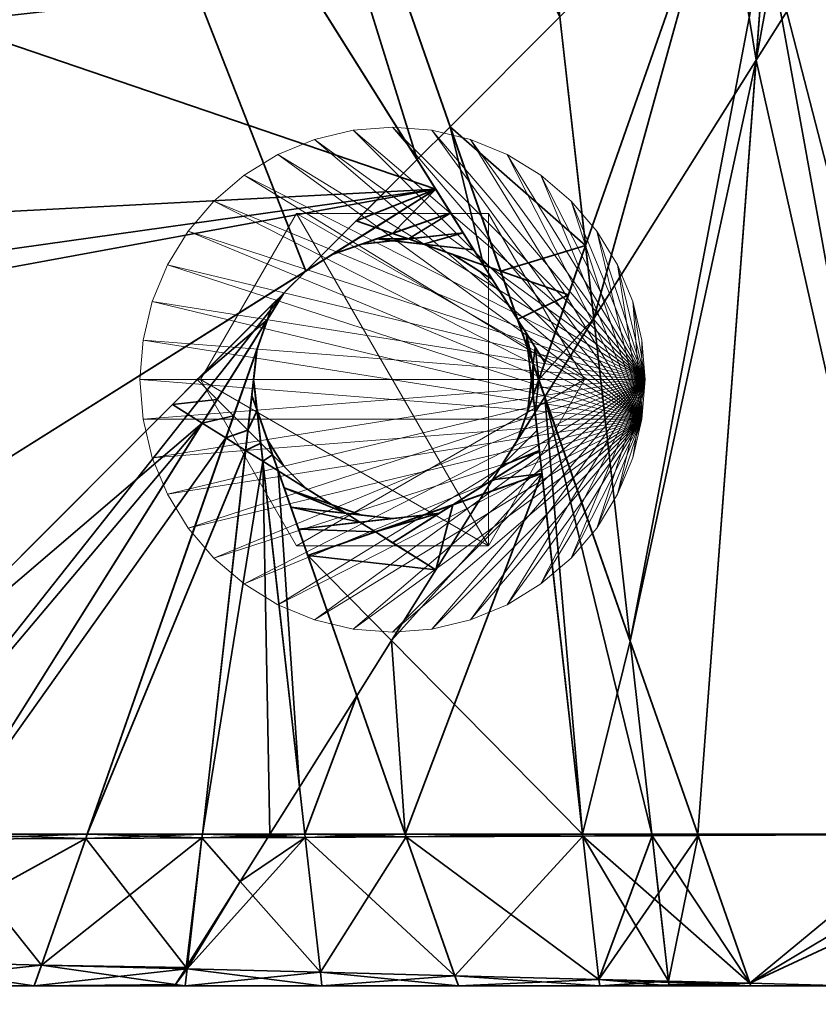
# Model space of a CAD drawing. Header units: millimetres. Extents: x -142 to 149, y -149 to 106.
# Tile 26 of 28: x 81 to 113, y -86 to -47. Entities that reach past the tile are written whole.
import ezdxf
from ezdxf.enums import TextEntityAlignment as Align

# ---------------------------------------------------------------- set-up
doc = ezdxf.new("R2010")
doc.units = ezdxf.units.MM
for name, color, linetype, lineweight, true_color in [('M-BASE', 7, 'Continuous', 35, 0xbdc8d0), ('M-DETAIL', 7, 'Continuous', 13, 0x6c8298), ('M-DIMENSION', 7, 'Continuous', 15, 0x6fc2b4), ('M-HARDWARE', 7, 'Continuous', 18, 0xd1b579)]:
    doc.layers.add(name, color=color, linetype=linetype, lineweight=lineweight, true_color=true_color)
doc.dimstyles.get("Standard").update_dxf_attribs({"dimtxt": 5, "dimasz": 5, "dimexe": 0.18, "dimexo": 0.0625, "dimgap": 1, "dimtad": 0, "dimtih": 1, "dimtoh": 1, "dimzin": 0, "dimdsep": 46, "dimcen": 0.09, "dimadec": 0, "dimazin": 0, "dimtfac": 1, "dimtdec": 4, "dimtofl": 0, "dimtmove": 0, "dimatfit": 3, "dimfxl": 1, "dimtolj": 1, "dimtzin": 0, "dimarcsym": 0})

# ---------------------------------------------------------------- blocks, each defined once
blk = doc.blocks.new('*D1')
at = {"layer": 'M-DIMENSION'}
for p, q in [((-120, -86.5), (-120, -120)), ((120, -86.5), (120, -120)), ((-120, -116), (-115, -114.6)), ((120, -116), (115, -114.6)), ((-120, -116), (120, -116)), ((-120, -116), (-115, -117.4)), ((120, -116), (115, -117.4))]:
    blk.add_line(p, q, dxfattribs=at)
blk.add_text('240', height=5, dxfattribs=at).set_placement((0, -113.5), align=Align.CENTER)

msp = doc.modelspace()

# ---------------------------------------------------------------- linework, layer by layer
at = {"layer": 'M-BASE'}
for points in [[(82.852, -6.877, 12), (80.662, -26.317, 12), (96.981, -52.289, 12)], [(82.852, -6.877, 12), (98.286, -50.985, 12), (102.628, -46.642, 12)], [(96.981, -52.289, 12), (98.286, -50.985, 12), (82.852, -6.877, 12)], [(80.662, -26.317, 12), (76.07, -67.068, 12), (92.571, -56.7, 12)], [(92.571, -56.7, 12), (96.981, -52.289, 12), (80.662, -26.317, 12)], [(110.399, -48.357, 12), (113.301, -43.738, 12), (112.514, -36.756, 12)], [(112.514, -36.756, 12), (111.172, -38.098, 12), (110.399, -48.357, 12)], [(110.399, -48.357, 12), (111.172, -38.098, 12), (109.067, -40.203, 12)], [(102.628, -46.642, 12), (103.648, -55.691, 12), (109.067, -40.203, 12)], [(109.067, -40.203, 12), (103.648, -55.691, 12), (103.974, -58.583, 12)], [(109.067, -40.203, 12), (103.974, -58.583, 12), (110.399, -48.357, 12)], [(105.412, -71.351), (102.348, -44.152), (110.788, -43.201)], [(110.788, -43.201), (108.089, -79), (105.412, -71.351)], [(117.274, -79), (108.089, -79), (110.788, -43.201)], [(115.151, -60.157), (110.788, -43.201), (113.21, -42.928)], [(110.788, -43.201), (115.151, -60.157), (117.274, -79)], [(117.274, -79, 12), (113.301, -43.738, 12), (110.399, -48.357, 12)], [(105.412, -71.351), (96.14, -44.851), (102.348, -44.152)], [(96.14, -44.851), (100.955, -58.614), (92.561, -45.254)], [(78.442, -46.017), (92.561, -45.254), (78.348, -46.856)], [(78.348, -46.856), (92.561, -45.254), (97.72, -53.465)], [(103.648, -55.691, 12), (102.628, -46.642, 12), (98.286, -50.985, 12)], [(97.72, -53.465), (77.484, -54.52), (78.348, -46.856)], [(110.399, -48.357, 12), (103.974, -58.583, 12), (105.412, -71.351, 12)], [(105.412, -71.351, 12), (108.089, -79, 12), (110.399, -48.357, 12)], [(110.399, -48.357, 12), (108.089, -79, 12), (117.274, -79, 12)], [(98.286, -50.985, 12), (96.981, -52.289, 12), (99.61, -56.473, 12)], [(103.648, -55.691, 12), (98.286, -50.985, 12), (100.289, -56.711, 12)], [(99.61, -56.473, 12), (100.289, -56.711, 12), (98.286, -50.985, 12)], [(97.72, -53.465, 12), (96.981, -52.289, 12), (94.564, -54.707, 12)], [(77.178, -57.24), (97.72, -53.465), (76.07, -67.068)], [(77.178, -57.24), (77.279, -56.338), (97.72, -53.465)], [(77.484, -54.52), (97.72, -53.465), (77.279, -56.338)], [(93.614, -56.045), (97.72, -53.465), (98.309, -54.402)], [(94.564, -54.707, 12), (95.321, -54.972, 12), (97.72, -53.465, 12)], [(97.72, -53.465, 12), (95.321, -54.972, 12), (96, -55.21, 12)], [(96, -55.21, 12), (98.309, -54.402, 12), (97.72, -53.465, 12)], [(94.776, -55.638), (98.309, -54.402), (98.801, -55.184)], [(98.309, -54.402, 12), (96, -55.21, 12), (96.628, -55.429, 12)], [(96.628, -55.429, 12), (98.801, -55.184, 12), (98.309, -54.402, 12)], [(92.571, -56.7, 12), (95.321, -54.972, 12), (94.564, -54.707, 12)], [(95.321, -54.972, 12), (93.614, -56.045, 12), (96, -55.21, 12)], [(96.628, -55.429, 12), (96, -55.21, 12), (95.372, -55.429, 12)], [(96, -55.5), (98.801, -55.184), (99.227, -55.864)], [(98.801, -55.184, 12), (96.628, -55.429, 12), (97.224, -55.638, 12)], [(97.224, -55.638, 12), (99.227, -55.864, 12), (98.801, -55.184, 12)], [(93.614, -56.045), (93.759, -55.994), (94.631, -55.689, 12)], [(94.631, -55.689, 12), (93.614, -56.045, 12), (93.614, -56.045)], [(94.776, -55.638, 12), (94.631, -55.689, 12), (93.759, -55.994)], [(93.759, -55.994), (94.776, -55.638), (94.776, -55.638, 12)], [(95.372, -55.429, 12), (94.776, -55.638, 12), (96, -55.5, 12)], [(94.776, -55.638), (94.929, -55.621), (95.847, -55.517, 12)], [(95.847, -55.517, 12), (94.776, -55.638, 12), (94.776, -55.638)], [(96, -55.5, 12), (95.847, -55.517, 12), (94.929, -55.621)], [(94.929, -55.621), (96, -55.5), (96, -55.5, 12)], [(95.372, -55.429, 12), (96, -55.5, 12), (96.628, -55.429, 12)], [(96.628, -55.429, 12), (96, -55.5, 12), (97.224, -55.638, 12)], [(96, -55.5), (96.153, -55.517), (97.071, -55.621, 12)], [(97.071, -55.621, 12), (96, -55.5, 12), (96, -55.5)], [(97.224, -55.638, 12), (97.071, -55.621, 12), (96.153, -55.517)], [(96.153, -55.517), (97.224, -55.638), (97.224, -55.638, 12)], [(97.224, -55.638), (99.227, -55.864), (99.61, -56.473)], [(97.224, -55.638), (97.369, -55.689), (98.241, -55.994, 12)], [(98.241, -55.994, 12), (97.224, -55.638, 12), (97.224, -55.638)], [(99.61, -56.473, 12), (99.227, -55.864, 12), (97.224, -55.638, 12)], [(98.386, -56.045, 12), (98.241, -55.994, 12), (97.369, -55.689)], [(97.369, -55.689), (98.386, -56.045), (98.386, -56.045, 12)], [(100.289, -56.711, 12), (102.964, -57.646, 12), (103.648, -55.691, 12)], [(103.974, -58.583, 12), (103.648, -55.691, 12), (101.79, -61, 12)], [(92.571, -56.7), (92.701, -56.618), (93.483, -56.127, 12)], [(93.483, -56.127, 12), (92.571, -56.7, 12), (92.571, -56.7)], [(93.614, -56.045, 12), (93.483, -56.127, 12), (92.701, -56.618)], [(92.701, -56.618), (93.614, -56.045), (93.614, -56.045, 12)], [(98.386, -56.045), (99.61, -56.473), (99.964, -57.036)], [(98.386, -56.045), (98.517, -56.127), (99.299, -56.618, 12)], [(99.299, -56.618, 12), (98.386, -56.045, 12), (98.386, -56.045)], [(99.964, -57.036, 12), (99.61, -56.473, 12), (98.386, -56.045, 12)], [(99.429, -56.7, 12), (99.299, -56.618, 12), (98.517, -56.127)], [(98.517, -56.127), (99.429, -56.7), (99.429, -56.7, 12)], [(100.955, -58.614, 12), (100.289, -56.711, 12), (99.61, -56.473, 12)], [(76.07, -67.068), (92.571, -56.7), (75.291, -73.979)], [(75.291, -73.979, 12), (92.571, -56.7, 12), (76.07, -67.068, 12)], [(91.7, -57.571), (91.809, -57.462), (92.462, -56.809, 12)], [(92.462, -56.809, 12), (91.7, -57.571, 12), (91.7, -57.571)], [(92.571, -56.7, 12), (92.462, -56.809, 12), (91.809, -57.462)], [(91.809, -57.462), (92.571, -56.7), (92.571, -56.7, 12)], [(99.429, -56.7), (99.964, -57.036), (100.3, -57.571)], [(99.429, -56.7), (99.538, -56.809), (100.191, -57.462, 12)], [(100.191, -57.462, 12), (99.429, -56.7, 12), (99.429, -56.7)], [(100.3, -57.571, 12), (99.964, -57.036, 12), (99.429, -56.7, 12)], [(100.3, -57.571, 12), (100.191, -57.462, 12), (99.538, -56.809)], [(99.538, -56.809), (100.3, -57.571), (100.3, -57.571, 12)], [(102.964, -57.646, 12), (100.289, -56.711, 12), (100.955, -58.614, 12)], [(74.726, -79), (75.291, -73.979), (91.7, -57.571)], [(91.7, -57.571), (78.235, -79), (74.726, -79)], [(91.7, -57.571, 12), (91.253, -58.017, 12), (91.045, -58.614, 12)], [(91.7, -57.571, 12), (91.618, -57.701, 12), (91.127, -58.483)], [(91.127, -58.483), (91.7, -57.571), (91.7, -57.571, 12)], [(100.3, -57.571), (100.382, -57.701), (100.873, -58.483, 12)], [(100.873, -58.483, 12), (100.3, -57.571, 12), (100.3, -57.571)], [(100.955, -58.614, 12), (102.028, -60.321, 12), (102.964, -57.646, 12)], [(91.045, -58.614, 12), (91.253, -58.017, 12), (88.271, -61, 12)], [(91.045, -58.614), (91.127, -58.483), (91.618, -57.701, 12)], [(91.618, -57.701, 12), (91.045, -58.614, 12), (91.045, -58.614)], [(100.955, -58.614, 12), (100.873, -58.483, 12), (100.382, -57.701)], [(100.382, -57.701), (100.955, -58.614), (100.955, -58.614, 12)], [(91.045, -58.614), (83.911, -79), (78.235, -79)], [(88.271, -61, 12), (89.053, -61.783, 12), (91.045, -58.614, 12)], [(91.045, -58.614, 12), (89.053, -61.783, 12), (89.707, -62.436, 12)], [(90.638, -59.776), (90.689, -59.631), (90.994, -58.759, 12)], [(90.994, -58.759, 12), (90.638, -59.776, 12), (90.638, -59.776)], [(91.045, -58.614, 12), (90.994, -58.759, 12), (90.689, -59.631)], [(90.689, -59.631), (91.045, -58.614), (91.045, -58.614, 12)], [(100.955, -58.614), (101.006, -58.759), (101.311, -59.631, 12)], [(101.311, -59.631, 12), (100.955, -58.614, 12), (100.955, -58.614)], [(100.955, -58.614, 12), (101.362, -59.776, 12), (101.291, -59.148, 12)], [(101.362, -59.776, 12), (101.311, -59.631, 12), (101.006, -58.759)], [(101.006, -58.759), (101.362, -59.776), (101.362, -59.776, 12)], [(101.79, -61, 12), (102.028, -61.679, 12), (103.974, -58.583, 12)], [(103.974, -58.583, 12), (102.028, -61.679, 12), (105.412, -71.351, 12)], [(101.291, -59.148, 12), (101.362, -59.776, 12), (101.571, -60.372, 12)], [(101.571, -60.372, 12), (101.645, -59.712, 12), (101.291, -59.148, 12)], [(90.638, -59.776), (88.472, -79), (83.911, -79)], [(90.638, -59.776, 12), (89.707, -62.436, 12), (90.274, -63.004, 12)], [(90.5, -61), (90.517, -60.847), (90.621, -59.929, 12)], [(90.621, -59.929, 12), (90.5, -61, 12), (90.5, -61)], [(90.638, -59.776, 12), (90.621, -59.929, 12), (90.517, -60.847)], [(90.517, -60.847), (90.638, -59.776), (90.638, -59.776, 12)], [(103.528, -79), (101.362, -59.776), (105.412, -71.351)], [(101.362, -59.776), (101.379, -59.929), (101.483, -60.847, 12)], [(101.483, -60.847, 12), (101.362, -59.776, 12), (101.362, -59.776)], [(101.362, -59.776, 12), (101.5, -61, 12), (101.571, -60.372, 12)], [(101.5, -61, 12), (101.483, -60.847, 12), (101.379, -59.929)], [(101.379, -59.929), (101.5, -61), (101.5, -61, 12)], [(101.645, -59.712, 12), (101.571, -60.372, 12), (101.79, -61, 12)], [(101.79, -61, 12), (102.028, -60.321, 12), (101.645, -59.712, 12)], [(101.571, -60.372, 12), (101.5, -61, 12), (101.571, -61.628, 12)], [(101.571, -61.628, 12), (101.79, -61, 12), (101.571, -60.372, 12)], [(89.053, -61.783, 12), (88.271, -61, 12), (87.289, -61.981, 12)], [(90.5, -61), (92.528, -79), (88.472, -79)], [(90.5, -61, 12), (90.429, -61.628, 12), (90.638, -62.224, 12)], [(90.5, -61, 12), (90.517, -61.153, 12), (90.621, -62.071)], [(90.621, -62.071), (90.5, -61), (90.5, -61, 12)], [(90.638, -62.224), (90.621, -62.071), (90.517, -61.153, 12)], [(90.517, -61.153, 12), (90.638, -62.224, 12), (90.638, -62.224)], [(101.362, -62.224), (101.5, -61), (101.571, -61.628)], [(101.362, -62.224, 12), (101.571, -61.628, 12), (101.5, -61, 12)], [(101.362, -62.224, 12), (101.379, -62.071, 12), (101.483, -61.153)], [(101.483, -61.153), (101.362, -62.224), (101.362, -62.224, 12)], [(101.5, -61), (101.483, -61.153), (101.379, -62.071, 12)], [(101.379, -62.071, 12), (101.5, -61, 12), (101.5, -61)], [(101.79, -61, 12), (101.571, -61.628, 12), (101.645, -62.288, 12)], [(101.645, -62.288, 12), (102.028, -61.679, 12), (101.79, -61, 12)], [(88.465, -62.72, 12), (87.289, -61.981, 12), (75.291, -73.979, 12)], [(87.289, -61.981, 12), (88.465, -62.72, 12), (89.053, -61.783, 12)], [(89.707, -62.436, 12), (89.053, -61.783, 12), (88.465, -62.72, 12)], [(90.638, -62.224, 12), (90.429, -61.628, 12), (90.274, -63.004, 12)], [(100.955, -63.386), (101.571, -61.628), (101.645, -62.288)], [(100.955, -63.386, 12), (101.645, -62.288, 12), (101.571, -61.628, 12)], [(102.028, -61.679, 12), (101.645, -62.288, 12), (103.528, -79, 12)], [(102.028, -61.679, 12), (103.528, -79, 12), (106.274, -79, 12)], [(106.274, -79, 12), (105.412, -71.351, 12), (102.028, -61.679, 12)], [(90.274, -63.004, 12), (90.783, -63.512, 12), (90.638, -62.224, 12)], [(90.638, -62.224), (96.508, -79), (92.528, -79)], [(90.638, -62.224, 12), (90.689, -62.369, 12), (90.994, -63.241)], [(90.994, -63.241), (90.638, -62.224), (90.638, -62.224, 12)], [(90.638, -62.224, 12), (90.783, -63.512, 12), (91.253, -63.983, 12)], [(91.045, -63.386), (90.994, -63.241), (90.689, -62.369, 12)], [(90.689, -62.369, 12), (91.045, -63.386, 12), (91.045, -63.386)], [(100.3, -64.429), (101.645, -62.288), (101.726, -63.004)], [(100.3, -64.429, 12), (101.726, -63.004, 12), (101.645, -62.288, 12)], [(100.955, -63.386, 12), (101.006, -63.241, 12), (101.311, -62.369)], [(101.311, -62.369), (100.955, -63.386), (100.955, -63.386, 12)], [(101.362, -62.224), (101.311, -62.369), (101.006, -63.241, 12)], [(101.006, -63.241, 12), (101.362, -62.224, 12), (101.362, -62.224)], [(88.465, -62.72, 12), (75.291, -73.979, 12), (74.726, -79, 12)], [(74.726, -79, 12), (78.235, -79, 12), (88.465, -62.72, 12)], [(89.402, -63.309, 12), (88.465, -62.72, 12), (78.235, -79, 12)], [(88.465, -62.72, 12), (89.402, -63.309, 12), (89.707, -62.436, 12)], [(90.274, -63.004, 12), (89.707, -62.436, 12), (89.402, -63.309, 12)], [(89.402, -63.309, 12), (90.184, -63.801, 12), (90.274, -63.004, 12)], [(90.783, -63.512, 12), (90.274, -63.004, 12), (90.184, -63.801, 12)], [(99.429, -65.3), (101.726, -63.004), (101.816, -63.801)], [(101.816, -63.801, 12), (101.726, -63.004, 12), (100.3, -64.429, 12)], [(78.235, -79, 12), (83.911, -79, 12), (89.402, -63.309, 12)], [(90.184, -63.801, 12), (89.402, -63.309, 12), (83.911, -79, 12)], [(90.184, -63.801, 12), (90.864, -64.227, 12), (90.783, -63.512, 12)], [(91.253, -63.983, 12), (90.783, -63.512, 12), (90.864, -64.227, 12)], [(91.7, -64.429), (91.253, -63.983), (91.045, -63.386)], [(91.045, -63.386, 12), (91.127, -63.517, 12), (91.618, -64.299)], [(91.618, -64.299), (91.045, -63.386), (91.045, -63.386, 12)], [(91.7, -64.429, 12), (91.045, -63.386, 12), (91.253, -63.983, 12)], [(91.7, -64.429), (91.618, -64.299), (91.127, -63.517, 12)], [(91.127, -63.517, 12), (91.7, -64.429, 12), (91.7, -64.429)], [(100.3, -64.429, 12), (100.382, -64.299, 12), (100.873, -63.517)], [(100.873, -63.517), (100.3, -64.429), (100.3, -64.429, 12)], [(100.955, -63.386), (100.873, -63.517), (100.382, -64.299, 12)], [(100.382, -64.299, 12), (100.955, -63.386, 12), (100.955, -63.386)], [(83.911, -79, 12), (88.472, -79, 12), (90.184, -63.801, 12)], [(90.864, -64.227, 12), (90.184, -63.801, 12), (88.472, -79, 12)], [(98.386, -65.955), (101.816, -63.801), (101.919, -64.719)], [(101.919, -64.719, 12), (101.816, -63.801, 12), (99.964, -64.964, 12)], [(100.3, -64.429, 12), (99.964, -64.964, 12), (101.816, -63.801, 12)], [(90.864, -64.227, 12), (88.472, -79, 12), (91.145, -79, 12)], [(90.864, -64.227, 12), (91.473, -64.61, 12), (91.253, -63.983, 12)], [(91.145, -79, 12), (92.318, -77.133, 12), (90.864, -64.227, 12)], [(91.473, -64.61, 12), (90.864, -64.227, 12), (92.318, -77.133, 12)], [(92.571, -65.3), (91.473, -64.61), (91.253, -63.983)], [(92.571, -65.3, 12), (91.253, -63.983, 12), (91.473, -64.61, 12)], [(93.614, -65.955), (91.711, -65.289), (91.473, -64.61)], [(92.318, -77.133, 12), (94.59, -73.517, 12), (91.473, -64.61, 12)], [(93.614, -65.955, 12), (91.473, -64.61, 12), (91.711, -65.289, 12)], [(91.7, -64.429, 12), (91.809, -64.538, 12), (92.462, -65.191)], [(92.462, -65.191), (91.7, -64.429), (91.7, -64.429, 12)], [(92.571, -65.3), (92.462, -65.191), (91.809, -64.538, 12)], [(91.809, -64.538, 12), (92.571, -65.3, 12), (92.571, -65.3)], [(99.429, -65.3, 12), (99.964, -64.964, 12), (100.3, -64.429, 12)], [(99.429, -65.3, 12), (99.538, -65.191, 12), (100.191, -64.538)], [(100.191, -64.538), (99.429, -65.3), (99.429, -65.3, 12)], [(100.3, -64.429), (100.191, -64.538), (99.538, -65.191, 12)], [(99.538, -65.191, 12), (100.3, -64.429, 12), (100.3, -64.429)], [(96.508, -79), (92.646, -67.964), (101.919, -64.719)], [(95.965, -71.329, 12), (103.528, -79, 12), (101.919, -64.719, 12)], [(101.919, -64.719, 12), (99.61, -65.527, 12), (95.965, -71.329, 12)], [(101.919, -64.719), (103.528, -79), (96.508, -79)], [(98.386, -65.955, 12), (99.61, -65.527, 12), (99.964, -64.964, 12)], [(99.964, -64.964, 12), (99.61, -65.527, 12), (101.919, -64.719, 12)], [(94.776, -66.362), (91.976, -66.047), (91.711, -65.289)], [(94.148, -66.291, 12), (93.614, -65.955, 12), (91.711, -65.289, 12)], [(91.711, -65.289, 12), (91.976, -66.047, 12), (94.148, -66.291, 12)], [(92.571, -65.3, 12), (92.701, -65.382, 12), (93.483, -65.873)], [(93.483, -65.873), (92.571, -65.3), (92.571, -65.3, 12)], [(93.614, -65.955), (93.483, -65.873), (92.701, -65.382, 12)], [(92.701, -65.382, 12), (93.614, -65.955, 12), (93.614, -65.955)], [(98.386, -65.955, 12), (98.517, -65.873, 12), (99.299, -65.382)], [(99.299, -65.382), (98.386, -65.955), (98.386, -65.955, 12)], [(99.429, -65.3), (99.299, -65.382), (98.517, -65.873, 12)], [(98.517, -65.873, 12), (99.429, -65.3, 12), (99.429, -65.3)], [(97.72, -68.535, 12), (99.61, -65.527, 12), (98.386, -65.955, 12)], [(96, -66.5), (92.281, -66.919), (91.976, -66.047)], [(94.712, -66.645, 12), (94.148, -66.291, 12), (91.976, -66.047, 12)], [(91.976, -66.047, 12), (92.281, -66.919, 12), (94.712, -66.645, 12)], [(93.614, -65.955, 12), (93.759, -66.006, 12), (94.631, -66.311)], [(94.631, -66.311), (93.614, -65.955), (93.614, -65.955, 12)], [(94.776, -66.362, 12), (93.614, -65.955, 12), (94.148, -66.291, 12)], [(94.776, -66.362), (94.631, -66.311), (93.759, -66.006, 12)], [(93.759, -66.006, 12), (94.776, -66.362, 12), (94.776, -66.362)], [(98.386, -65.955, 12), (96, -67.455, 12), (97.72, -68.535, 12)], [(98.386, -65.955, 12), (97.224, -66.362, 12), (97.852, -66.291, 12)], [(97.224, -66.362, 12), (97.369, -66.311, 12), (98.241, -66.006)], [(98.241, -66.006), (97.224, -66.362), (97.224, -66.362, 12)], [(98.386, -65.955), (98.241, -66.006), (97.369, -66.311, 12)], [(97.369, -66.311, 12), (98.386, -65.955, 12), (98.386, -65.955)], [(97.224, -66.362), (92.646, -67.964), (92.281, -66.919)], [(95.321, -67.028, 12), (94.712, -66.645, 12), (92.281, -66.919, 12)], [(96, -66.5, 12), (94.148, -66.291, 12), (94.712, -66.645, 12)], [(97.224, -66.362, 12), (94.712, -66.645, 12), (95.321, -67.028, 12)], [(94.776, -66.362, 12), (94.929, -66.379, 12), (95.847, -66.483)], [(95.847, -66.483), (94.776, -66.362), (94.776, -66.362, 12)], [(96, -66.5), (95.847, -66.483), (94.929, -66.379, 12)], [(94.929, -66.379, 12), (96, -66.5, 12), (96, -66.5)], [(97.852, -66.291, 12), (97.224, -66.362, 12), (95.321, -67.028, 12)], [(95.321, -67.028, 12), (96, -67.455, 12), (97.852, -66.291, 12)], [(96, -66.5, 12), (96.153, -66.483, 12), (97.071, -66.379)], [(97.071, -66.379), (96, -66.5), (96, -66.5, 12)], [(97.224, -66.362), (97.071, -66.379), (96.153, -66.483, 12)], [(96.153, -66.483, 12), (97.224, -66.362, 12), (97.224, -66.362)], [(92.281, -66.919, 12), (92.646, -67.964, 12), (95.321, -67.028, 12)], [(97.72, -68.535, 12), (95.321, -67.028, 12), (92.646, -67.964, 12)], [(92.646, -67.964, 12), (95.965, -71.329, 12), (97.72, -68.535, 12)], [(92.646, -67.964, 12), (94.59, -73.517, 12), (95.965, -71.329, 12)], [(95.965, -71.329, 12), (94.59, -73.517, 12), (96.508, -79, 12)], [(96.508, -79, 12), (103.528, -79, 12), (95.965, -71.329, 12)], [(105.412, -71.351), (106.274, -79), (103.528, -79)], [(105.412, -71.351), (108.089, -79), (106.274, -79)], [(106.274, -79, 12), (108.089, -79, 12), (105.412, -71.351, 12)], [(94.59, -73.517, 12), (92.318, -77.133, 12), (92.528, -79, 12)], [(92.528, -79, 12), (96.508, -79, 12), (94.59, -73.517, 12)], [(91.145, -79, 12), (92.528, -79, 12), (92.318, -77.133, 12)], [(83.911, -79), (83.853, -79.166), (78.114, -79.192)], [(78.114, -79.192), (78.235, -79), (83.911, -79)], [(78.235, -79, 12), (78.114, -79.192, 12), (83.853, -79.166, 12)], [(83.853, -79.166, 12), (83.911, -79, 12), (78.235, -79, 12)], [(88.472, -79), (88.456, -79.145), (83.853, -79.166)], [(83.853, -79.166), (83.911, -79), (88.472, -79)], [(83.911, -79, 12), (83.853, -79.166, 12), (88.456, -79.145, 12)], [(88.456, -79.145, 12), (88.472, -79, 12), (83.911, -79, 12)], [(87.871, -84.33), (88.456, -79.145), (92.542, -79.126)], [(92.542, -79.126), (93.144, -84.465), (87.871, -84.33)], [(92.528, -79), (92.542, -79.126), (88.456, -79.145)], [(88.456, -79.145), (88.472, -79), (92.528, -79)], [(91.094, -79.081, 12), (88.472, -79, 12), (88.456, -79.145, 12)], [(88.456, -79.145, 12), (91.061, -79.133, 12), (91.094, -79.081, 12)], [(91.061, -79.133, 12), (88.456, -79.145, 12), (89.972, -80.866, 12)], [(91.145, -79, 12), (88.472, -79, 12), (91.094, -79.081, 12)], [(89.972, -80.866, 12), (93.144, -84.465, 12), (92.542, -79.126, 12)], [(92.542, -79.126, 12), (91.061, -79.133, 12), (89.972, -80.866, 12)], [(91.061, -79.133, 12), (92.542, -79.126, 12), (91.094, -79.081, 12)], [(91.094, -79.081, 12), (92.542, -79.126, 12), (92.528, -79, 12)], [(92.528, -79, 12), (91.145, -79, 12), (91.094, -79.081, 12)], [(92.542, -79.126), (92.528, -79), (96.508, -79)], [(92.528, -79, 12), (92.542, -79.126, 12), (96.546, -79.108, 12)], [(96.546, -79.108, 12), (96.508, -79, 12), (92.528, -79, 12)], [(96.508, -79), (96.546, -79.108), (92.542, -79.126)], [(93.144, -84.465), (92.542, -79.126), (96.546, -79.108)], [(98.468, -84.602, 12), (96.546, -79.108, 12), (92.542, -79.126, 12)], [(92.542, -79.126, 12), (93.144, -84.465, 12), (98.468, -84.602, 12)], [(96.546, -79.108), (98.468, -84.602), (93.144, -84.465)], [(96.546, -79.108), (96.508, -79), (103.528, -79)], [(96.508, -79, 12), (96.546, -79.108, 12), (103.537, -79.076, 12)], [(103.537, -79.076, 12), (103.528, -79, 12), (96.508, -79, 12)], [(103.528, -79), (103.537, -79.076), (96.546, -79.108)], [(98.468, -84.602), (96.546, -79.108), (103.537, -79.076)], [(104.176, -84.748, 12), (103.537, -79.076, 12), (96.546, -79.108, 12)], [(96.546, -79.108, 12), (98.468, -84.602, 12), (104.176, -84.748, 12)], [(103.537, -79.076), (104.176, -84.748), (98.468, -84.602)], [(103.537, -79.076), (103.528, -79), (106.274, -79)], [(106.281, -79.063, 12), (106.278, -79.033, 12), (103.528, -79, 12)], [(103.528, -79, 12), (103.537, -79.076, 12), (106.281, -79.063, 12)], [(106.278, -79.033, 12), (106.274, -79, 12), (103.528, -79, 12)], [(106.274, -79), (106.278, -79.03), (103.537, -79.076)], [(106.278, -79.03), (106.281, -79.063), (103.537, -79.076)], [(104.176, -84.748), (103.537, -79.076), (106.281, -79.063)], [(106.585, -81.759, 12), (106.281, -79.063, 12), (103.537, -79.076, 12)], [(106.93, -84.819, 12), (106.585, -81.759, 12), (103.537, -79.076, 12)], [(103.537, -79.076, 12), (104.176, -84.748, 12), (106.93, -84.819, 12)], [(106.281, -79.063), (106.537, -81.33), (104.176, -84.748)], [(106.278, -79.03), (106.274, -79), (108.089, -79)], [(106.274, -79, 12), (106.278, -79.033, 12), (108.108, -79.055, 12)], [(108.108, -79.055, 12), (108.089, -79, 12), (106.274, -79, 12)], [(106.281, -79.063), (106.278, -79.03), (108.089, -79)], [(106.278, -79.033, 12), (106.281, -79.063, 12), (108.108, -79.055, 12)], [(108.089, -79), (108.108, -79.055), (106.281, -79.063)], [(106.537, -81.33), (106.281, -79.063), (108.108, -79.055)], [(110.154, -84.901, 12), (108.108, -79.055, 12), (106.281, -79.063, 12)], [(106.281, -79.063, 12), (106.585, -81.759, 12), (110.154, -84.901, 12)], [(106.93, -84.819), (106.537, -81.33), (108.108, -79.055)], [(108.108, -79.055), (110.154, -84.901), (106.93, -84.819)], [(108.108, -79.055), (108.089, -79), (117.274, -79)], [(108.089, -79, 12), (108.108, -79.055, 12), (117.276, -79.012, 12)], [(117.276, -79.012, 12), (117.274, -79, 12), (108.089, -79, 12)], [(117.274, -79), (117.276, -79.012), (108.108, -79.055)], [(110.154, -84.901), (108.108, -79.055), (117.276, -79.012)], [(117.276, -79.012, 12), (108.108, -79.055, 12), (110.154, -84.901, 12)], [(117.276, -79.012), (117.447, -80.53), (110.154, -84.901)], [(110.154, -84.901, 12), (117.447, -80.53, 12), (117.276, -79.012, 12)], [(75.092, -84.002), (78.114, -79.192), (83.853, -79.166)], [(83.853, -79.166), (82.098, -84.182), (75.092, -84.002)], [(78.114, -79.192, 12), (75.092, -84.002, 12), (82.098, -84.182, 12)], [(82.098, -84.182, 12), (83.853, -79.166, 12), (78.114, -79.192, 12)], [(82.098, -84.182), (83.853, -79.166), (88.456, -79.145)], [(88.456, -79.145), (87.871, -84.33), (82.098, -84.182)], [(87.829, -84.276, 12), (83.853, -79.166, 12), (82.098, -84.182, 12)], [(88.456, -79.145, 12), (83.853, -79.166, 12), (87.829, -84.276, 12)], [(87.829, -84.276, 12), (87.888, -84.183, 12), (88.456, -79.145, 12)], [(88.456, -79.145, 12), (87.888, -84.183, 12), (89.972, -80.866, 12)], [(110.154, -84.901), (117.447, -80.53), (117.55, -81.45)], [(117.55, -81.45, 12), (117.447, -80.53, 12), (110.154, -84.901, 12)], [(89.972, -80.866, 12), (87.888, -84.183, 12), (87.871, -84.33, 12)], [(87.871, -84.33, 12), (93.144, -84.465, 12), (89.972, -80.866, 12)], [(106.537, -81.33), (106.93, -84.819), (104.176, -84.748)], [(117.55, -81.45), (114, -85), (110.154, -84.901)], [(110.154, -84.901, 12), (114, -85, 12), (117.55, -81.45, 12)], [(106.585, -81.759, 12), (106.93, -84.819, 12), (110.154, -84.901, 12)], [(74.465, -85), (75.092, -84.002), (82.098, -84.182)], [(75.092, -84.002, 12), (74.465, -85, 12), (81.812, -85, 12)], [(82.098, -84.182), (81.812, -85), (74.465, -85)], [(81.812, -85, 12), (82.098, -84.182, 12), (75.092, -84.002, 12)], [(81.812, -85), (82.098, -84.182), (87.871, -84.33)], [(87.409, -84.945, 12), (82.098, -84.182, 12), (81.812, -85, 12)], [(87.797, -84.328, 12), (82.098, -84.182, 12), (87.409, -84.945, 12)], [(82.098, -84.182, 12), (87.797, -84.328, 12), (87.829, -84.276, 12)], [(87.871, -84.33, 12), (87.888, -84.183, 12), (87.829, -84.276, 12)], [(87.871, -84.33), (87.796, -85), (81.812, -85)], [(87.871, -84.33, 12), (87.797, -84.328, 12), (87.409, -84.945, 12)], [(87.409, -84.945, 12), (87.796, -85, 12), (87.871, -84.33, 12)], [(87.796, -85), (87.871, -84.33), (93.144, -84.465)], [(87.871, -84.33, 12), (87.796, -85, 12), (93.204, -85, 12)], [(93.144, -84.465), (93.204, -85), (87.796, -85)], [(87.797, -84.328, 12), (87.871, -84.33, 12), (87.829, -84.276, 12)], [(93.204, -85, 12), (93.144, -84.465, 12), (87.871, -84.33, 12)], [(93.204, -85), (93.144, -84.465), (98.468, -84.602)], [(98.608, -85, 12), (98.468, -84.602, 12), (93.144, -84.465, 12)], [(93.144, -84.465, 12), (93.204, -85, 12), (98.608, -85, 12)], [(81.812, -85, 12), (87.375, -85, 12), (87.409, -84.945, 12)], [(87.375, -85, 12), (87.796, -85, 12), (87.409, -84.945, 12)], [(98.468, -84.602), (98.608, -85), (93.204, -85)], [(98.608, -85), (98.468, -84.602), (104.176, -84.748)], [(104.204, -85, 12), (104.176, -84.748, 12), (98.468, -84.602, 12)], [(98.468, -84.602, 12), (98.608, -85, 12), (104.204, -85, 12)], [(104.176, -84.748), (104.204, -85), (98.608, -85)], [(104.204, -85), (104.176, -84.748), (106.93, -84.819)], [(106.935, -84.864, 12), (106.93, -84.819, 12), (104.176, -84.748, 12)], [(106.95, -85, 12), (106.935, -84.864, 12), (104.176, -84.748, 12)], [(104.176, -84.748, 12), (104.204, -85, 12), (106.95, -85, 12)], [(106.93, -84.819), (106.945, -84.955), (104.204, -85)], [(106.945, -84.955), (106.95, -85), (104.204, -85)], [(106.945, -84.955), (106.93, -84.819), (110.154, -84.901)], [(106.93, -84.819, 12), (106.935, -84.864, 12), (110.188, -85, 12)], [(110.188, -85, 12), (110.154, -84.901, 12), (106.93, -84.819, 12)], [(106.935, -84.864, 12), (106.95, -85, 12), (110.188, -85, 12)], [(106.95, -85), (106.945, -84.955), (110.154, -84.901)], [(110.154, -84.901), (110.188, -85), (106.95, -85)], [(110.154, -84.901), (114, -85), (110.188, -85)], [(110.154, -84.901, 12), (110.188, -85, 12), (114, -85, 12)], [(74.465, -85, 2.081), (74.465, -85), (81.812, -85)], [(81.812, -85), (81.812, -85, 1.694), (74.465, -85, 2.081)], [(74.465, -85, 2.423), (74.465, -85, 2.081), (81.812, -85, 1.694)], [(81.812, -85, 1.694), (81.812, -85, 1.973), (74.465, -85, 2.423)], [(74.465, -85, 12), (74.465, -85, 2.423), (81.812, -85, 1.973)], [(81.812, -85, 1.973), (81.812, -85, 12), (74.465, -85, 12)], [(81.812, -85, 1.694), (81.812, -85), (87.796, -85)], [(87.796, -85), (87.796, -85, 1.379), (81.812, -85, 1.694)], [(81.812, -85, 1.973), (81.812, -85, 1.694), (87.796, -85, 1.379)], [(87.796, -85, 1.379), (87.796, -85, 1.606), (81.812, -85, 1.973)], [(81.812, -85, 12), (81.812, -85, 1.973), (87.796, -85, 1.606)], [(87.796, -85, 1.606), (87.796, -85, 12), (81.812, -85, 12)], [(87.796, -85, 1.379), (87.796, -85), (93.204, -85)], [(93.204, -85), (93.204, -85, 1.095), (87.796, -85, 1.379)], [(87.796, -85, 1.606), (87.796, -85, 1.379), (93.204, -85, 1.095)], [(93.204, -85, 1.095), (93.204, -85, 1.274), (87.796, -85, 1.606)], [(87.796, -85, 12), (87.796, -85, 1.606), (93.204, -85, 1.274)], [(93.204, -85, 1.274), (93.204, -85, 12), (87.796, -85, 12)], [(93.204, -85, 1.095), (93.204, -85), (98.608, -85)], [(98.608, -85), (98.608, -85, 0.81), (93.204, -85, 1.095)], [(93.204, -85, 1.274), (93.204, -85, 1.095), (98.608, -85, 0.81)], [(98.608, -85, 0.81), (98.608, -85, 0.943), (93.204, -85, 1.274)], [(93.204, -85, 12), (93.204, -85, 1.274), (98.608, -85, 0.943)], [(98.608, -85, 0.943), (98.608, -85, 12), (93.204, -85, 12)], [(98.608, -85, 0.81), (98.608, -85), (104.204, -85)], [(104.204, -85), (104.204, -85, 0.516), (98.608, -85, 0.81)], [(98.608, -85, 0.943), (98.608, -85, 0.81), (104.204, -85, 0.516)], [(104.204, -85, 0.516), (104.204, -85, 0.6), (98.608, -85, 0.943)], [(98.608, -85, 12), (98.608, -85, 0.943), (104.204, -85, 0.6)], [(104.204, -85, 0.6), (104.204, -85, 12), (98.608, -85, 12)], [(106.95, -85), (106.95, -85, 0.279), (104.204, -85, 0.516)], [(104.204, -85, 0.516), (104.204, -85), (106.95, -85)], [(106.95, -85, 0.279), (106.95, -85, 0.371), (104.204, -85, 0.516)], [(106.95, -85, 0.371), (106.95, -85, 0.417), (104.204, -85, 0.6)], [(104.204, -85, 0.6), (104.204, -85, 0.516), (106.95, -85, 0.371)], [(106.95, -85, 0.417), (106.95, -85, 0.432), (104.204, -85, 0.6)], [(106.95, -85, 0.432), (106.95, -85, 6.6), (104.204, -85, 12)], [(104.204, -85, 12), (104.204, -85, 0.6), (106.95, -85, 0.432)], [(106.95, -85, 6.6), (106.95, -85, 12), (104.204, -85, 12)], [(106.95, -85, 0.279), (106.95, -85), (110.188, -85)], [(106.95, -85, 0.371), (106.95, -85, 0.279), (110.188, -85)], [(110.188, -85), (110.188, -85, 0.201), (106.95, -85, 0.371)], [(106.95, -85, 0.417), (106.95, -85, 0.371), (110.188, -85, 0.201)], [(106.95, -85, 0.432), (106.95, -85, 0.417), (110.188, -85, 0.201)], [(110.188, -85, 0.201), (110.188, -85, 0.234), (106.95, -85, 0.432)], [(106.95, -85, 6.6), (106.95, -85, 0.432), (110.188, -85, 0.234)], [(106.95, -85, 12), (106.95, -85, 6.6), (110.188, -85, 0.234)], [(110.188, -85, 0.234), (110.188, -85, 12), (106.95, -85, 12)], [(110.188, -85), (114, -85), (110.188, -85, 0.201)], [(110.188, -85, 0.201), (114, -85), (110.188, -85, 0.234)], [(110.188, -85, 12), (110.188, -85, 0.234), (114, -85)], [(114, -85), (114, -85, 12), (110.188, -85, 12)]]:
    msp.add_3dface(points, dxfattribs=at)
at = {"layer": 'M-DETAIL'}
msp.add_line((92.5, -61, 20.6), (99.5, -61, 20.6), dxfattribs=at)
for points in [[(106, -61, 12), (94.436, -51.123, 12), (96, -51, 12)], [(105.877, -62.564, 14), (96, -51, 14), (94.436, -51.123, 14)], [(96, -51, 14), (96, -51, 12), (94.436, -51.123, 12)], [(94.436, -51.123, 12), (94.436, -51.123, 14), (96, -51, 14)], [(106, -61, 12), (96, -51, 12), (97.564, -51.123, 12)], [(105.877, -62.564, 14), (97.564, -51.123, 14), (96, -51, 14)], [(97.564, -51.123, 14), (97.564, -51.123, 12), (96, -51, 12)], [(96, -51, 12), (96, -51, 14), (97.564, -51.123, 14)], [(106, -61, 12), (92.91, -51.489, 12), (94.436, -51.123, 12)], [(105.877, -62.564, 14), (94.436, -51.123, 14), (92.91, -51.489, 14)], [(94.436, -51.123, 14), (94.436, -51.123, 12), (92.91, -51.489, 12)], [(92.91, -51.489, 12), (92.91, -51.489, 14), (94.436, -51.123, 14)], [(106, -61, 12), (97.564, -51.123, 12), (99.09, -51.489, 12)], [(105.877, -62.564, 14), (99.09, -51.489, 14), (97.564, -51.123, 14)], [(99.09, -51.489, 14), (99.09, -51.489, 12), (97.564, -51.123, 12)], [(97.564, -51.123, 12), (97.564, -51.123, 14), (99.09, -51.489, 14)], [(106, -61, 12), (91.46, -52.09, 12), (92.91, -51.489, 12)], [(105.877, -62.564, 14), (92.91, -51.489, 14), (91.46, -52.09, 14)], [(92.91, -51.489, 14), (92.91, -51.489, 12), (91.46, -52.09, 12)], [(91.46, -52.09, 12), (91.46, -52.09, 14), (92.91, -51.489, 14)], [(106, -61, 12), (99.09, -51.489, 12), (100.54, -52.09, 12)], [(105.877, -62.564, 14), (100.54, -52.09, 14), (99.09, -51.489, 14)], [(100.54, -52.09, 14), (100.54, -52.09, 12), (99.09, -51.489, 12)], [(99.09, -51.489, 12), (99.09, -51.489, 14), (100.54, -52.09, 14)], [(106, -61, 12), (90.122, -52.91, 12), (91.46, -52.09, 12)], [(105.877, -62.564, 14), (91.46, -52.09, 14), (90.122, -52.91, 14)], [(91.46, -52.09, 14), (91.46, -52.09, 12), (90.122, -52.91, 12)], [(90.122, -52.91, 12), (90.122, -52.91, 14), (91.46, -52.09, 14)], [(106, -61, 12), (100.54, -52.09, 12), (101.878, -52.91, 12)], [(105.877, -62.564, 14), (101.878, -52.91, 14), (100.54, -52.09, 14)], [(101.878, -52.91, 14), (101.878, -52.91, 12), (100.54, -52.09, 12)], [(100.54, -52.09, 12), (100.54, -52.09, 14), (101.878, -52.91, 14)], [(106, -61, 12), (88.929, -53.929, 12), (90.122, -52.91, 12)], [(105.877, -62.564, 14), (90.122, -52.91, 14), (88.929, -53.929, 14)], [(90.122, -52.91, 14), (90.122, -52.91, 12), (88.929, -53.929, 12)], [(88.929, -53.929, 12), (88.929, -53.929, 14), (90.122, -52.91, 14)], [(106, -61, 12), (101.878, -52.91, 12), (103.071, -53.929, 12)], [(105.877, -62.564, 14), (103.071, -53.929, 14), (101.878, -52.91, 14)], [(103.071, -53.929, 14), (103.071, -53.929, 12), (101.878, -52.91, 12)], [(101.878, -52.91, 12), (101.878, -52.91, 14), (103.071, -53.929, 14)], [(106, -61, 12), (87.91, -55.122, 12), (88.929, -53.929, 12)], [(105.877, -62.564, 14), (88.929, -53.929, 14), (87.91, -55.122, 14)], [(88.929, -53.929, 14), (88.929, -53.929, 12), (87.91, -55.122, 12)], [(87.91, -55.122, 12), (87.91, -55.122, 14), (88.929, -53.929, 14)], [(106, -61, 12), (103.071, -53.929, 12), (104.09, -55.122, 12)], [(105.877, -62.564, 14), (104.09, -55.122, 14), (103.071, -53.929, 14)], [(104.09, -55.122, 14), (104.09, -55.122, 12), (103.071, -53.929, 12)], [(103.071, -53.929, 12), (103.071, -53.929, 14), (104.09, -55.122, 14)], [(106, -61, 12), (87.09, -56.46, 12), (87.91, -55.122, 12)], [(105.877, -62.564, 14), (87.91, -55.122, 14), (87.09, -56.46, 14)], [(87.91, -55.122, 14), (87.91, -55.122, 12), (87.09, -56.46, 12)], [(87.09, -56.46, 12), (87.09, -56.46, 14), (87.91, -55.122, 14)], [(106, -61, 12), (104.09, -55.122, 12), (104.91, -56.46, 12)], [(105.877, -62.564, 14), (104.91, -56.46, 14), (104.09, -55.122, 14)], [(104.91, -56.46, 14), (104.91, -56.46, 12), (104.09, -55.122, 12)], [(104.09, -55.122, 12), (104.09, -55.122, 14), (104.91, -56.46, 14)], [(106, -61, 12), (86.489, -57.91, 12), (87.09, -56.46, 12)], [(105.877, -62.564, 14), (87.09, -56.46, 14), (86.489, -57.91, 14)], [(87.09, -56.46, 14), (87.09, -56.46, 12), (86.489, -57.91, 12)], [(86.489, -57.91, 12), (86.489, -57.91, 14), (87.09, -56.46, 14)], [(106, -61, 12), (104.91, -56.46, 12), (105.511, -57.91, 12)], [(105.877, -62.564, 14), (105.511, -57.91, 14), (104.91, -56.46, 14)], [(105.511, -57.91, 14), (105.511, -57.91, 12), (104.91, -56.46, 12)], [(104.91, -56.46, 12), (104.91, -56.46, 14), (105.511, -57.91, 14)], [(106, -61, 12), (86.123, -59.436, 12), (86.489, -57.91, 12)], [(105.877, -62.564, 14), (86.489, -57.91, 14), (86.123, -59.436, 14)], [(86.489, -57.91, 14), (86.489, -57.91, 12), (86.123, -59.436, 12)], [(86.123, -59.436, 12), (86.123, -59.436, 14), (86.489, -57.91, 14)], [(105.511, -57.91, 12), (105.877, -59.436, 12), (106, -61, 12)], [(105.877, -62.564, 14), (105.877, -59.436, 14), (105.511, -57.91, 14)], [(105.877, -59.436, 14), (105.877, -59.436, 12), (105.511, -57.91, 12)], [(105.511, -57.91, 12), (105.511, -57.91, 14), (105.877, -59.436, 14)], [(106, -61, 12), (86, -61, 12), (86.123, -59.436, 12)], [(105.877, -62.564, 14), (86.123, -59.436, 14), (86, -61, 14)], [(86.123, -59.436, 14), (86.123, -59.436, 12), (86, -61, 12)], [(86, -61, 12), (86, -61, 14), (86.123, -59.436, 14)], [(105.877, -62.564, 14), (106, -61, 14), (105.877, -59.436, 14)], [(106, -61, 14), (106, -61, 12), (105.877, -59.436, 12)], [(105.877, -59.436, 12), (105.877, -59.436, 14), (106, -61, 14)], [(106, -61, 12), (86.123, -62.564, 12), (86, -61, 12)], [(105.877, -62.564, 14), (86, -61, 14), (86.123, -62.564, 14)], [(86, -61, 14), (86, -61, 12), (86.123, -62.564, 12)], [(86.123, -62.564, 12), (86.123, -62.564, 14), (86, -61, 14)], [(106, -61, 12), (86.489, -64.09, 12), (86.123, -62.564, 12)], [(106, -61, 12), (87.09, -65.54, 12), (86.489, -64.09, 12)], [(106, -61, 12), (87.91, -66.878, 12), (87.09, -65.54, 12)], [(106, -61, 12), (88.929, -68.071, 12), (87.91, -66.878, 12)], [(106, -61, 12), (90.122, -69.09, 12), (88.929, -68.071, 12)], [(106, -61, 12), (91.46, -69.91, 12), (90.122, -69.09, 12)], [(106, -61, 12), (92.91, -70.511, 12), (91.46, -69.91, 12)], [(106, -61, 12), (94.436, -70.877, 12), (92.91, -70.511, 12)], [(106, -61, 12), (96, -71, 12), (94.436, -70.877, 12)], [(106, -61, 12), (97.564, -70.877, 12), (96, -71, 12)], [(106, -61, 12), (99.09, -70.511, 12), (97.564, -70.877, 12)], [(106, -61, 12), (100.54, -69.91, 12), (99.09, -70.511, 12)], [(106, -61, 12), (101.878, -69.09, 12), (100.54, -69.91, 12)], [(106, -61, 12), (103.071, -68.071, 12), (101.878, -69.09, 12)], [(106, -61, 12), (104.09, -66.878, 12), (103.071, -68.071, 12)], [(106, -61, 12), (104.91, -65.54, 12), (104.09, -66.878, 12)], [(106, -61, 12), (105.511, -64.09, 12), (104.91, -65.54, 12)], [(106, -61, 12), (105.877, -62.564, 12), (105.511, -64.09, 12)], [(105.877, -62.564, 14), (105.877, -62.564, 12), (106, -61, 12)], [(106, -61, 12), (106, -61, 14), (105.877, -62.564, 14)], [(105.877, -62.564, 14), (86.123, -62.564, 14), (86.489, -64.09, 14)], [(86.123, -62.564, 14), (86.123, -62.564, 12), (86.489, -64.09, 12)], [(86.489, -64.09, 12), (86.489, -64.09, 14), (86.123, -62.564, 14)], [(105.877, -62.564, 14), (86.489, -64.09, 14), (87.09, -65.54, 14)], [(105.877, -62.564, 14), (87.09, -65.54, 14), (87.91, -66.878, 14)], [(105.877, -62.564, 14), (87.91, -66.878, 14), (88.929, -68.071, 14)], [(105.877, -62.564, 14), (88.929, -68.071, 14), (90.122, -69.09, 14)], [(105.877, -62.564, 14), (90.122, -69.09, 14), (91.46, -69.91, 14)], [(105.877, -62.564, 14), (91.46, -69.91, 14), (92.91, -70.511, 14)], [(105.877, -62.564, 14), (92.91, -70.511, 14), (94.436, -70.877, 14)], [(105.877, -62.564, 14), (94.436, -70.877, 14), (96, -71, 14)], [(105.877, -62.564, 14), (96, -71, 14), (97.564, -70.877, 14)], [(105.877, -62.564, 14), (97.564, -70.877, 14), (99.09, -70.511, 14)], [(105.877, -62.564, 14), (99.09, -70.511, 14), (100.54, -69.91, 14)], [(105.877, -62.564, 14), (100.54, -69.91, 14), (101.878, -69.09, 14)], [(105.877, -62.564, 14), (101.878, -69.09, 14), (103.071, -68.071, 14)], [(105.877, -62.564, 14), (103.071, -68.071, 14), (104.09, -66.878, 14)], [(105.877, -62.564, 14), (104.09, -66.878, 14), (104.91, -65.54, 14)], [(104.91, -65.54, 14), (105.511, -64.09, 14), (105.877, -62.564, 14)], [(105.511, -64.09, 14), (105.511, -64.09, 12), (105.877, -62.564, 12)], [(105.877, -62.564, 12), (105.877, -62.564, 14), (105.511, -64.09, 14)], [(86.489, -64.09, 14), (86.489, -64.09, 12), (87.09, -65.54, 12)], [(87.09, -65.54, 12), (87.09, -65.54, 14), (86.489, -64.09, 14)], [(104.91, -65.54, 14), (104.91, -65.54, 12), (105.511, -64.09, 12)], [(105.511, -64.09, 12), (105.511, -64.09, 14), (104.91, -65.54, 14)], [(87.09, -65.54, 14), (87.09, -65.54, 12), (87.91, -66.878, 12)], [(87.91, -66.878, 12), (87.91, -66.878, 14), (87.09, -65.54, 14)], [(104.09, -66.878, 14), (104.09, -66.878, 12), (104.91, -65.54, 12)], [(104.91, -65.54, 12), (104.91, -65.54, 14), (104.09, -66.878, 14)], [(87.91, -66.878, 14), (87.91, -66.878, 12), (88.929, -68.071, 12)], [(88.929, -68.071, 12), (88.929, -68.071, 14), (87.91, -66.878, 14)], [(103.071, -68.071, 14), (103.071, -68.071, 12), (104.09, -66.878, 12)], [(104.09, -66.878, 12), (104.09, -66.878, 14), (103.071, -68.071, 14)], [(88.929, -68.071, 14), (88.929, -68.071, 12), (90.122, -69.09, 12)], [(90.122, -69.09, 12), (90.122, -69.09, 14), (88.929, -68.071, 14)], [(101.878, -69.09, 14), (101.878, -69.09, 12), (103.071, -68.071, 12)], [(103.071, -68.071, 12), (103.071, -68.071, 14), (101.878, -69.09, 14)], [(90.122, -69.09, 14), (90.122, -69.09, 12), (91.46, -69.91, 12)], [(91.46, -69.91, 12), (91.46, -69.91, 14), (90.122, -69.09, 14)], [(100.54, -69.91, 14), (100.54, -69.91, 12), (101.878, -69.09, 12)], [(101.878, -69.09, 12), (101.878, -69.09, 14), (100.54, -69.91, 14)], [(91.46, -69.91, 14), (91.46, -69.91, 12), (92.91, -70.511, 12)], [(92.91, -70.511, 12), (92.91, -70.511, 14), (91.46, -69.91, 14)], [(99.09, -70.511, 14), (99.09, -70.511, 12), (100.54, -69.91, 12)], [(100.54, -69.91, 12), (100.54, -69.91, 14), (99.09, -70.511, 14)], [(92.91, -70.511, 14), (92.91, -70.511, 12), (94.436, -70.877, 12)], [(94.436, -70.877, 12), (94.436, -70.877, 14), (92.91, -70.511, 14)], [(97.564, -70.877, 14), (97.564, -70.877, 12), (99.09, -70.511, 12)], [(99.09, -70.511, 12), (99.09, -70.511, 14), (97.564, -70.877, 14)], [(94.436, -70.877, 14), (94.436, -70.877, 12), (96, -71, 12)], [(96, -71, 12), (96, -71, 14), (94.436, -70.877, 14)], [(96, -71, 14), (96, -71, 12), (97.564, -70.877, 12)], [(97.564, -70.877, 12), (97.564, -70.877, 14), (96, -71, 14)]]:
    msp.add_3dface(points, dxfattribs=at)
at = {"layer": 'M-HARDWARE'}
for points in [[(103.6, -61, 14), (88.4, -61, 14), (92.2, -54.418, 14)], [(99.8, -67.582, 20.5), (92.2, -54.418, 20.5), (88.4, -61, 20.5)], [(92.2, -54.418, 20.5), (92.2, -54.418, 14), (88.4, -61, 14)], [(88.4, -61, 14), (88.4, -61, 20.5), (92.2, -54.418, 20.5)], [(92.2, -54.418, 14), (99.8, -54.418, 14), (103.6, -61, 14)], [(99.8, -67.582, 20.5), (99.8, -54.418, 20.5), (92.2, -54.418, 20.5)], [(99.8, -54.418, 20.5), (99.8, -54.418, 14), (92.2, -54.418, 14)], [(92.2, -54.418, 14), (92.2, -54.418, 20.5), (99.8, -54.418, 20.5)], [(99.8, -67.582, 20.5), (103.6, -61, 20.5), (99.8, -54.418, 20.5)], [(103.6, -61, 20.5), (103.6, -61, 14), (99.8, -54.418, 14)], [(99.8, -54.418, 14), (99.8, -54.418, 20.5), (103.6, -61, 20.5)], [(103.6, -61, 14), (92.2, -67.582, 14), (88.4, -61, 14)], [(88.4, -61, 20.5), (92.2, -67.582, 20.5), (99.8, -67.582, 20.5)], [(88.4, -61, 20.5), (88.4, -61, 14), (92.2, -67.582, 14)], [(92.2, -67.582, 14), (92.2, -67.582, 20.5), (88.4, -61, 20.5)], [(103.6, -61, 14), (99.8, -67.582, 14), (92.2, -67.582, 14)], [(99.8, -67.582, 20.5), (99.8, -67.582, 14), (103.6, -61, 14)], [(103.6, -61, 14), (103.6, -61, 20.5), (99.8, -67.582, 20.5)], [(92.2, -67.582, 20.5), (92.2, -67.582, 14), (99.8, -67.582, 14)], [(99.8, -67.582, 14), (99.8, -67.582, 20.5), (92.2, -67.582, 20.5)]]:
    msp.add_3dface(points, dxfattribs=at)

# ---------------------------------------------------------------- dimensions: what is measured, and where the dimension line sits
at = {"layer": 'M-DIMENSION'}
dim = msp.add_aligned_dim(p1=(-120, -85), p2=(120, -85), distance=-31, dimstyle='STANDARD', dxfattribs=at)
dim.commit()
dim.dimension.update_dxf_attribs({"geometry": '*D1', "text_midpoint": (0, -113.5)})

doc.saveas('drawing.dxf')
